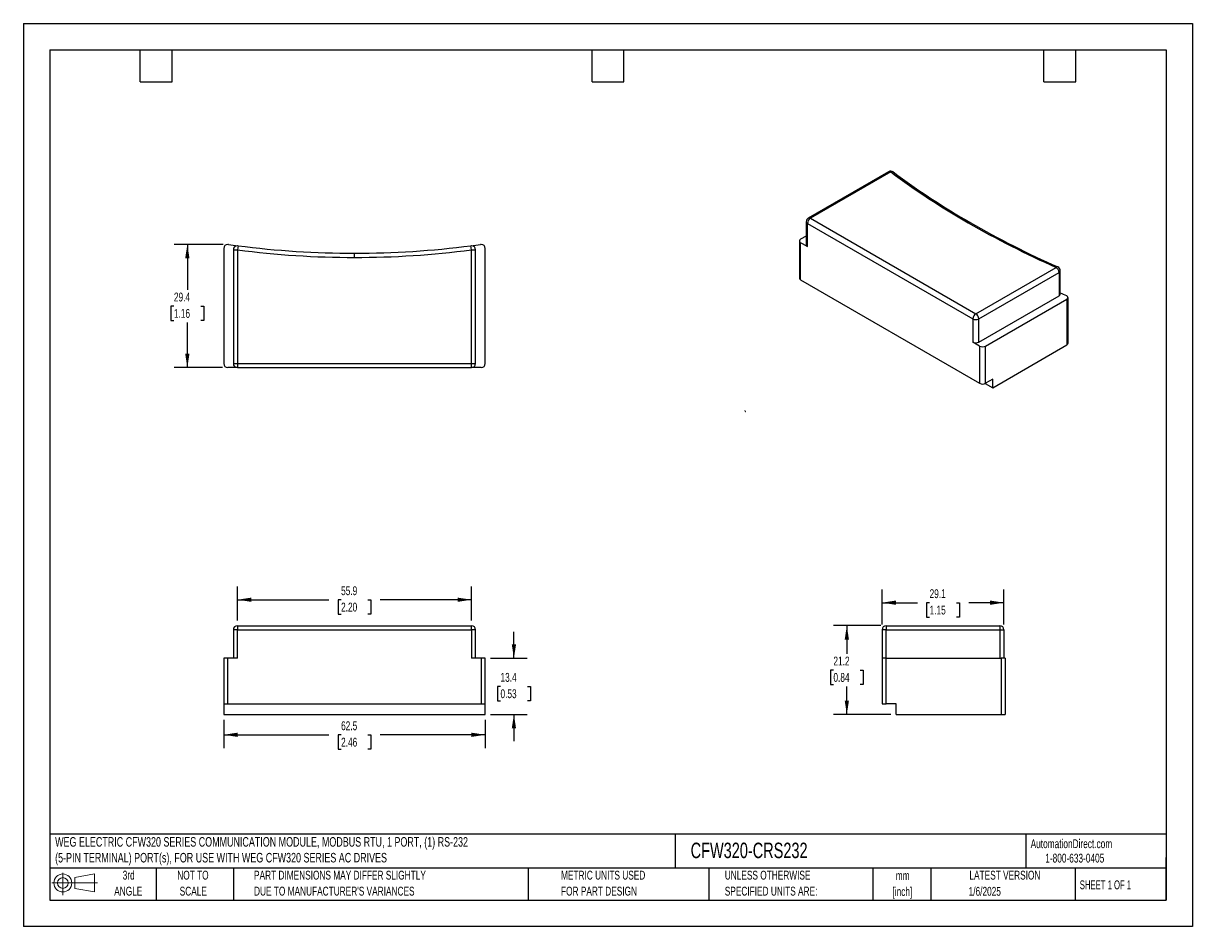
# Model space of a CAD drawing. Header units: millimetres. Extents: x 0 to 279, y 0 to 216.
import ezdxf

# ---------------------------------------------------------------- set-up
doc = ezdxf.new("R2010")
doc.units = ezdxf.units.MM
doc.linetypes.add('CENTERX2', pattern=[20.32, 12.7, -2.54, 2.54, -2.54])
doc.layers.add('DIMENSIONS', color=140, linetype='Continuous', lineweight=25)
doc.layers.add('TEXT', color=140, linetype='Continuous', lineweight=25)
doc.layers.add('SLD-DEFPOINTS', color=7, linetype='Continuous')
doc.styles.add('SLDTEXTSTYLE0', font='TXT', dxfattribs={"width": 0.7})
doc.styles.add('SLDTEXTSTYLE1', font='TXT', dxfattribs={"width": 0.65})
doc.dimstyles.new('SLDDIMSTYLE0', dxfattribs={"dimtxt": 2.158008, "dimasz": 3.302, "dimexe": 0, "dimexo": 0.0625, "dimgap": 0.539502, "dimtad": 0, "dimtih": 1, "dimtoh": 1, "dimrnd": 1e-09, "dimzin": 12, "dimdsep": 46, "dimtxsty": 'SLDTEXTSTYLE0', "dimsah": 1, "dimcen": 0.09, "dimadec": 0, "dimazin": 3, "dimtfac": 1, "dimtofl": 0, "dimtmove": 0, "dimatfit": 3, "dimfxl": 0, "dimfrac": 2, "dimtolj": 1, "dimtzin": 12, "dimarcsym": 0})
doc.dimstyles.new('SLDDIMSTYLE1', dxfattribs={"dimtxt": 2.158008, "dimasz": 3.302, "dimexe": 0, "dimexo": 0.0625, "dimgap": 0.539502, "dimtad": 0, "dimtih": 1, "dimtoh": 1, "dimrnd": 1e-09, "dimzin": 12, "dimdsep": 46, "dimtxsty": 'SLDTEXTSTYLE0', "dimsah": 1, "dimcen": 0.09, "dimadec": 0, "dimazin": 3, "dimtfac": 1, "dimtmove": 0, "dimatfit": 0, "dimfxl": 0, "dimfrac": 2, "dimtolj": 1, "dimtzin": 12, "dimarcsym": 0})

# ---------------------------------------------------------------- blocks, each defined once
blk = doc.blocks.new('Block11')
at = {"color": 7, "linetype": 'Continuous', "lineweight": 18}
for p, q in [((0, 2.88), (10.87, 2.88)), ((2.59, 5.31), (2.59, 0)), ((5.48, 4.17), (10.18, 5.03)), ((5.48, 1.6), (5.48, 4.17)), ((10.18, 5.03), (10.18, 0.73)), ((5.48, 1.6), (10.18, 0.73))]:
    blk.add_line(p, q, dxfattribs=at)
for radius in [2.15, 1.29]:
    blk.add_circle((2.59, 2.88), radius, dxfattribs=at)
blk = doc.blocks.new('Block12')
at = {"layer": 'SLD-DEFPOINTS'}
blk.add_blockref('Block11', (0, 0), dxfattribs=at)
blk = doc.blocks.new('SW_NOTE_0')
at = {"layer": 'TEXT', "color": 0, "linetype": 'CENTERX2', "lineweight": 18, "char_height": 2.2826, "attachment_point": 1, "style": 'SLDTEXTSTYLE0'}
for s, insert in [('WEG ELECTRIC CFW320 SERIES COMMUNICATION MODULE, MODBUS RTU, 1 PORT, (1) RS-232', (0, 2.94)), ('(5-PIN TERMINAL) PORT(s), FOR USE WITH WEG CFW320 SERIES AC DRIVES', (0, -0.84))]:
    blk.add_mtext(s, dxfattribs=dict(at, insert=insert))
blk = doc.blocks.new('SW_NOTE_0_1')
at = {"layer": 'TEXT', "color": 0, "linetype": 'CENTERX2', "lineweight": 18, "char_height": 2.117, "attachment_point": 2, "style": 'SLDTEXTSTYLE0'}
for s, insert in [('mm', (2.84, 2.73)), ('[inch]', (2.76, -1.09))]:
    blk.add_mtext(s, dxfattribs=dict(at, insert=insert))
blk = doc.blocks.new('SW_NOTE_0_2')
at = {"layer": 'TEXT', "color": 0, "linetype": 'CENTERX2', "lineweight": 18, "char_height": 2.1167, "attachment_point": 1, "style": 'SLDTEXTSTYLE0'}
for s, insert in [('UNLESS OTHERWISE', (0, 2.73)), ('SPECIFIED UNITS ARE:', (0, -1.09))]:
    blk.add_mtext(s, dxfattribs=dict(at, insert=insert))
blk = doc.blocks.new('SW_NOTE_0_3')
at = {"layer": 'TEXT', "color": 0, "linetype": 'CENTERX2', "lineweight": 18, "char_height": 2.1167, "attachment_point": 1, "style": 'SLDTEXTSTYLE0'}
for s, insert in [('PART DIMENSIONS MAY DIFFER SLIGHTLY', (0, 2.73)), ("DUE TO MANUFACTURER'S VARIANCES", (0, -1.09))]:
    blk.add_mtext(s, dxfattribs=dict(at, insert=insert))
blk = doc.blocks.new('SW_NOTE_0_4')
at = {"layer": 'TEXT', "color": 0, "linetype": 'CENTERX2', "lineweight": 18, "char_height": 2.117, "attachment_point": 2, "style": 'SLDTEXTSTYLE0'}
for s, insert in [('NOT TO', (5.26, 2.73)), ('SCALE', (5.35, -1.09))]:
    blk.add_mtext(s, dxfattribs=dict(at, insert=insert))
blk = doc.blocks.new('SW_NOTE_0_5')
at = {"layer": 'TEXT', "color": 0, "linetype": 'CENTERX2', "lineweight": 18, "char_height": 2.117, "attachment_point": 2, "style": 'SLDTEXTSTYLE0'}
for s, insert in [('3rd', (2.32, 2.73)), ('ANGLE', (2.22, -1.09))]:
    blk.add_mtext(s, dxfattribs=dict(at, insert=insert))
blk = doc.blocks.new('SW_NOTE_0_6')
at = {"layer": 'TEXT', "color": 0, "linetype": 'CENTERX2', "lineweight": 18, "char_height": 2.1167, "attachment_point": 1, "style": 'SLDTEXTSTYLE0'}
for s, insert in [('METRIC UNITS USED', (0, 2.73)), ('FOR PART DESIGN', (0, -1.09))]:
    blk.add_mtext(s, dxfattribs=dict(at, insert=insert))
blk = doc.blocks.new('_D')
at = {"layer": 'DIMENSIONS'}
for p, q in [((51.17, 73.21), (51.17, 81.31)), ((107.07, 73.21), (107.07, 81.31)), ((51.17, 78.14), (72.99, 78.14)), ((75.92, 78.14), (75.19, 78.14)), ((75.19, 78.14), (75.19, 74.71)), ((82.33, 78.14), (83.05, 78.14)), ((83.05, 78.14), (83.05, 74.71)), ((107.07, 78.14), (85.25, 78.14)), ((75.19, 74.71), (75.92, 74.71)), ((83.05, 74.71), (82.33, 74.71))]:
    blk.add_line(p, q, dxfattribs=at)
for points in [[(51.17, 78.14), (54.47, 77.63), (54.47, 78.64)], [(107.07, 78.14), (103.77, 78.64), (103.77, 77.63)]]:
    blk.add_solid(points, dxfattribs=at)
at = {"layer": 'DIMENSIONS', "char_height": 2.117, "attachment_point": 1, "style": 'SLDTEXTSTYLE0'}
for s, insert in [('55.9', (75.92, 81.35)), ('2.20', (75.92, 77.44))]:
    blk.add_mtext(s, dxfattribs=dict(at, insert=insert))
blk = doc.blocks.new('_D_1')
at = {"layer": 'DIMENSIONS'}
for p, q in [((47.87, 49.45), (47.87, 42.68)), ((110.37, 49.45), (110.37, 42.68)), ((47.87, 45.86), (72.99, 45.86)), ((75.92, 45.86), (75.19, 45.86)), ((75.19, 45.86), (75.19, 42.43)), ((82.33, 45.86), (83.05, 45.86)), ((83.05, 45.86), (83.05, 42.43)), ((110.37, 45.86), (85.25, 45.86)), ((75.19, 42.43), (75.92, 42.43)), ((83.05, 42.43), (82.33, 42.43))]:
    blk.add_line(p, q, dxfattribs=at)
for points in [[(47.87, 45.86), (51.17, 45.35), (51.17, 46.36)], [(110.37, 45.86), (107.07, 46.36), (107.07, 45.35)]]:
    blk.add_solid(points, dxfattribs=at)
at = {"layer": 'DIMENSIONS', "char_height": 2.117, "attachment_point": 1, "style": 'SLDTEXTSTYLE0'}
for s, insert in [('62.5', (75.92, 49.07)), ('2.46', (75.92, 45.15))]:
    blk.add_mtext(s, dxfattribs=dict(at, insert=insert))
blk = doc.blocks.new('_D_2')
at = {"layer": 'DIMENSIONS'}
for p, q in [((117.22, 64.14), (117.22, 70.49)), ((111.64, 64.14), (120.4, 64.14)), ((114.01, 57.43), (113.29, 57.43)), ((113.29, 57.43), (113.29, 54)), ((120.43, 57.43), (121.15, 57.43)), ((121.15, 57.43), (121.15, 54)), ((113.29, 54), (114.01, 54)), ((121.15, 54), (120.43, 54)), ((111.64, 50.72), (120.4, 50.72)), ((117.22, 50.72), (117.22, 44.37))]:
    blk.add_line(p, q, dxfattribs=at)
for points in [[(117.22, 64.14), (117.73, 67.44), (116.71, 67.44)], [(117.22, 50.72), (116.71, 47.41), (117.73, 47.41)]]:
    blk.add_solid(points, dxfattribs=at)
at = {"layer": 'DIMENSIONS', "char_height": 2.117, "attachment_point": 1, "style": 'SLDTEXTSTYLE0'}
for s, insert in [('13.4', (114.01, 60.64)), ('0.53', (114.01, 56.73))]:
    blk.add_mtext(s, dxfattribs=dict(at, insert=insert))
blk = doc.blocks.new('_D_3')
at = {"layer": 'DIMENSIONS'}
for p, q in [((205.19, 72.21), (205.19, 80.6)), ((234.33, 72.21), (234.33, 80.6)), ((205.19, 77.43), (213.63, 77.43)), ((216.55, 77.43), (215.83, 77.43)), ((215.83, 77.43), (215.83, 74)), ((222.96, 77.43), (223.69, 77.43)), ((223.69, 77.43), (223.69, 74)), ((234.33, 77.43), (225.89, 77.43)), ((215.83, 74), (216.55, 74)), ((223.69, 74), (222.96, 74))]:
    blk.add_line(p, q, dxfattribs=at)
for points in [[(205.19, 77.43), (208.49, 76.92), (208.49, 77.94)], [(234.33, 77.43), (231.02, 77.94), (231.02, 76.92)]]:
    blk.add_solid(points, dxfattribs=at)
at = {"layer": 'DIMENSIONS', "char_height": 2.117, "attachment_point": 1, "style": 'SLDTEXTSTYLE0'}
for s, insert in [('29.1', (216.55, 80.64)), ('1.15', (216.55, 76.73))]:
    blk.add_mtext(s, dxfattribs=dict(at, insert=insert))
blk = doc.blocks.new('_D_4')
at = {"layer": 'DIMENSIONS'}
for p, q in [((204.92, 71.94), (193.6, 71.94)), ((196.77, 71.94), (196.77, 65.24)), ((193.57, 61.33), (192.84, 61.33)), ((192.84, 61.33), (192.84, 57.9)), ((199.98, 61.33), (200.71, 61.33)), ((200.71, 61.33), (200.71, 57.9)), ((192.84, 57.9), (193.57, 57.9)), ((196.77, 50.72), (196.77, 57.41)), ((200.71, 57.9), (199.98, 57.9)), ((207.32, 50.72), (193.6, 50.72))]:
    blk.add_line(p, q, dxfattribs=at)
for points in [[(196.77, 71.94), (196.27, 68.63), (197.28, 68.63)], [(196.77, 50.72), (197.28, 54.02), (196.27, 54.02)]]:
    blk.add_solid(points, dxfattribs=at)
at = {"layer": 'DIMENSIONS', "char_height": 2.117, "attachment_point": 1, "style": 'SLDTEXTSTYLE0'}
for s, insert in [('21.2', (193.57, 64.54)), ('0.84', (193.57, 60.63))]:
    blk.add_mtext(s, dxfattribs=dict(at, insert=insert))
blk = doc.blocks.new('_D_5')
at = {"layer": 'DIMENSIONS'}
for p, q in [((47.74, 163.06), (36, 163.06)), ((39.18, 163.06), (39.18, 152.25)), ((35.97, 148.34), (35.25, 148.34)), ((35.25, 148.34), (35.25, 144.91)), ((42.38, 148.34), (43.11, 148.34)), ((43.11, 148.34), (43.11, 144.91)), ((35.25, 144.91), (35.97, 144.91)), ((39.18, 133.62), (39.18, 144.43)), ((43.11, 144.91), (42.38, 144.91)), ((47.6, 133.62), (36, 133.62))]:
    blk.add_line(p, q, dxfattribs=at)
for points in [[(39.18, 163.06), (38.67, 159.76), (39.69, 159.76)], [(39.18, 133.62), (39.69, 136.92), (38.67, 136.92)]]:
    blk.add_solid(points, dxfattribs=at)
at = {"layer": 'DIMENSIONS', "char_height": 2.117, "attachment_point": 1, "style": 'SLDTEXTSTYLE0'}
for s, insert in [('29.4', (35.97, 151.55)), ('1.16', (35.97, 147.64))]:
    blk.add_mtext(s, dxfattribs=dict(at, insert=insert))

msp = doc.modelspace()

# ---------------------------------------------------------------- linework, layer by layer
at = {"color": 7, "linetype": 'Continuous'}
for p, q in [((0.002, 215.903), (0.002, 0.003)), ((0.002, 215.903), (279.402, 215.903)), ((279.402, 215.903), (279.402, 0.003)), ((279.402, 0.003), (0.002, 0.003))]:
    msp.add_line(p, q, dxfattribs=at)
for p, q in [((206.756, 180.448), (187.567, 169.37)), ((207.256, 180.398), (188.067, 169.321)), ((187.067, 168.504), (187.067, 162.952)), ((187.36, 162.543), (187.36, 168.096)), ((187.36, 168.096), (226.887, 145.277)), ((188.067, 169.321), (227.594, 146.502)), ((187.067, 165.069), (185.734, 164.299)), ((47.872, 162.068), (47.872, 134.621)), ((51.3, 162.749), (51.172, 161.758)), ((107.072, 161.758), (106.944, 162.749)), ((110.372, 134.621), (110.372, 162.068)), ((185.441, 163.891), (185.441, 154.974)), ((187.36, 162.543), (185.734, 163.482)), ((185.734, 154.566), (185.734, 163.482)), ((50.172, 161.758), (50.172, 134.621)), ((50.172, 161.758), (51.172, 161.758)), ((51.172, 161.758), (51.172, 134.621)), ((79.122, 159.959), (79.122, 160.959)), ((107.072, 134.621), (107.072, 161.758)), ((107.072, 161.758), (108.072, 161.758)), ((108.072, 134.621), (108.072, 161.758)), ((227.594, 146.502), (246.783, 157.58)), ((247.783, 151.211), (247.783, 156.763)), ((185.734, 154.566), (228.513, 129.869)), ((228.301, 145.277), (247.49, 156.355)), ((247.49, 156.355), (247.49, 150.802)), ((228.301, 139.725), (247.49, 150.802)), ((229.928, 138.786), (249.336, 149.99)), ((249.336, 149.99), (249.336, 139.032)), ((249.629, 139.44), (249.629, 150.398)), ((226.887, 145.277), (226.887, 139.725)), ((228.301, 139.725), (228.301, 145.277)), ((228.513, 138.786), (226.887, 139.725)), ((228.513, 138.786), (228.513, 129.869)), ((229.928, 129.869), (229.928, 138.786)), ((231.625, 128.808), (249.336, 139.032)), ((50.172, 134.621), (51.172, 134.621)), ((51.172, 134.621), (107.072, 134.621)), ((51.172, 134.621), (51.172, 133.621)), ((107.072, 134.621), (108.072, 134.621)), ((107.072, 133.621), (107.072, 134.621)), ((51.172, 133.621), (48.872, 133.621)), ((51.172, 133.621), (107.072, 133.621)), ((109.372, 133.621), (107.072, 133.621)), ((229.853, 129.83), (231.625, 128.808)), ((231.625, 130.849), (229.928, 129.869)), ((231.625, 128.808), (231.625, 130.849)), ((50.172, 70.936), (50.172, 64.136)), ((51.172, 70.936), (50.172, 70.936)), ((51.172, 71.936), (107.072, 71.936)), ((51.172, 71.936), (51.172, 70.936)), ((51.172, 64.136), (51.172, 70.936)), ((51.172, 70.936), (107.072, 70.936)), ((107.072, 70.936), (107.072, 71.936)), ((107.072, 70.936), (107.072, 64.136)), ((108.072, 70.936), (107.072, 70.936)), ((108.072, 64.136), (108.072, 70.936)), ((206.189, 70.936), (205.189, 70.936)), ((205.189, 70.936), (205.189, 64.136)), ((206.189, 71.936), (206.189, 70.936)), ((206.189, 71.936), (233.326, 71.936)), ((206.189, 70.936), (233.326, 70.936)), ((206.189, 64.136), (206.189, 70.936)), ((233.326, 71.936), (233.326, 70.936)), ((233.326, 70.936), (234.326, 70.936)), ((233.326, 70.936), (233.326, 64.136)), ((234.326, 70.936), (234.326, 64.136)), ((47.872, 64.136), (47.872, 53.216)), ((48.872, 64.136), (47.872, 64.136)), ((48.872, 53.216), (48.872, 64.136)), ((51.172, 64.136), (48.872, 64.136)), ((109.372, 64.136), (107.072, 64.136)), ((109.372, 64.136), (109.372, 53.216)), ((110.372, 64.136), (109.372, 64.136)), ((110.372, 53.216), (110.372, 64.136)), ((205.189, 64.136), (205.189, 53.216)), ((206.189, 64.136), (205.189, 64.136)), ((206.189, 53.216), (206.189, 64.136)), ((206.189, 64.136), (233.636, 64.136)), ((234.636, 64.136), (233.636, 64.136)), ((233.636, 64.136), (233.636, 50.716)), ((234.636, 64.136), (234.636, 50.716)), ((47.872, 53.216), (48.872, 53.216)), ((47.872, 53.216), (47.872, 50.716)), ((48.872, 53.216), (109.372, 53.216)), ((109.372, 53.216), (110.372, 53.216)), ((110.372, 50.716), (110.372, 53.216)), ((205.189, 53.216), (206.189, 53.216)), ((208.589, 53.216), (206.189, 53.216)), ((208.589, 50.716), (208.589, 53.216)), ((47.872, 50.716), (110.372, 50.716)), ((208.589, 50.716), (233.636, 50.716)), ((233.636, 50.716), (234.636, 50.716))]:
    msp.add_line(p, q)
for centre, radius, start, end in [((206.963, 179.989), 0.503, 54.38242, 114.30712), ((207.258, 179.617), 0.967, 52.15848, 121.16762), ((207.542, 179.885), 0.588, 57.64097, 119.11747), ((318.584, 329.769), 186.294, 233.30226, 240.11014), ((316.772, 326.184), 181.988, 233.24028, 240.17169), ((187.567, 168.554), 0.503, 185.72933, 245.62233), ((187.983, 168.533), 0.913, 148.90373, 181.787), ((187.986, 168.577), 0.894, 117.82954, 151.43644), ((188.895, 168.026), 1.537, 122.60548, 177.39452), ((187.775, 168.924), 0.493, 53.70101, 115.02654), ((226.037, 167.874), 0.479, 63.7079, 127.28699), ((338.288, 363.962), 225.758, 240.09921, 246.08874), ((336.848, 360.261), 221.537, 240.051, 246.12726), ((48.872, 162.068), 1, 90, 180), ((48.872, 162.068), 1, 82.02382, 90), ((79.122, 377.959), 217, 262.02382, 262.63377), ((51.172, 161.758), 1, 90, 180), ((51.172, 161.758), 1, 82.63377, 90), ((79.122, 377.959), 217, 262.63377, 270), ((79.122, 377.959), 217, 270, 277.36623), ((79.122, 377.959), 217, 277.36623, 277.97618), ((107.072, 161.758), 1, 90, 97.36623), ((107.072, 161.758), 1, 0, 90), ((109.372, 162.068), 1, 90, 97.97618), ((109.372, 162.068), 1, 0, 90), ((185.888, 163.891), 0.437, 110.78342, 249.21658), ((187.567, 163.002), 0.503, 185.6948, 245.62534), ((79.111, 377.791), 217.832, 262.63093, 270.00284), ((79.133, 377.791), 217.832, 269.99716, 277.36907), ((247.068, 157.286), 0.409, 72.59449, 134.10088), ((245.955, 156.285), 1.537, 2.60548, 57.39452), ((246.836, 156.796), 0.945, 357.99497, 68.08946), ((247.283, 156.813), 0.503, 294.3777, 354.27034), ((185.941, 155.024), 0.503, 185.6948, 245.62534), ((247.283, 151.26), 0.503, 294.37466, 354.3052), ((347.732, 377.099), 246.754, 246.10529, 246.4724), ((248.816, 149.903), 1.042, 60.11068, 66.57243), ((249.181, 150.398), 0.437, 290.78342, 69.21658), ((228.422, 145.207), 1.537, 122.60548, 177.39452), ((226.766, 145.207), 1.537, 2.60548, 57.39452), ((227.594, 146.642), 1.537, 242.60967, 297.39033), ((227.594, 141.09), 1.537, 242.60967, 297.39033), ((229.221, 140.151), 1.537, 242.60967, 297.39033), ((249.128, 139.49), 0.503, 294.37466, 354.3052), ((48.872, 134.621), 1, 180, 270), ((51.172, 134.621), 1, 180, 270), ((107.072, 134.621), 1, 270, 0), ((109.372, 134.621), 1, 270, 0), ((229.221, 131.234), 1.537, 242.60967, 297.39033), ((51.172, 70.936), 1, 90, 180), ((107.072, 70.936), 1, 0, 90), ((206.189, 70.936), 1, 90, 180), ((233.326, 70.936), 1, 0, 90)]:
    msp.add_arc(centre, radius, start, end)
at = {"color": 179, "linetype": 'Continuous', "lineweight": 18}
msp.add_open_spline([(172.437, 123.363), (172.437, 123.359), (172.437, 123.349), (172.437, 123.335), (172.44, 123.301), (172.449, 123.259), (172.47, 123.21), (172.494, 123.172), (172.526, 123.134), (172.564, 123.103), (172.603, 123.08), (172.63, 123.069), (172.644, 123.064), (172.647, 123.063), (172.649, 123.063), (172.651, 123.062), (172.652, 123.062), (172.653, 123.061), (172.653, 123.061), (172.654, 123.061), (172.654, 123.061), (172.655, 123.061), (172.656, 123.061), (172.657, 123.06), (172.658, 123.06), (172.659, 123.06), (172.659, 123.06), (172.659, 123.06)], degree=3, knots=[0, 0, 0, 0, 0.031157, 0.0616635, 0.0914447, 0.2513634, 0.3389411, 0.4301017, 0.5424539, 0.6557537, 0.7496797, 0.8337474, 0.84171, 0.8456822, 0.84971, 0.8552059, 0.8616048, 0.8626155, 0.8644851, 0.8673693, 0.8712876, 0.8822525, 0.8974046, 0.919859, 0.963827, 0.9812273, 1, 1, 1, 1], dxfattribs=at)
at = {"layer": 'TEXT'}
for p, q in [((6.35, 209.55), (273.05, 209.55)), ((6.35, 209.55), (6.35, 6.35)), ((27.94, 201.93), (27.94, 209.55)), ((35.56, 201.93), (35.56, 209.55)), ((135.89, 201.93), (135.89, 209.55)), ((143.51, 201.93), (143.51, 209.55)), ((243.84, 201.93), (243.84, 209.55)), ((251.46, 201.93), (251.46, 209.55)), ((273.05, 209.55), (273.05, 6.35)), ((27.94, 201.93), (35.56, 201.93)), ((135.89, 201.93), (143.51, 201.93)), ((243.84, 201.93), (251.46, 201.93)), ((273.05, 22.126), (6.35, 22.126)), ((155.759, 22.126), (155.759, 13.97)), ((239.575, 22.126), (239.575, 13.97)), ((273.05, 6.35), (273.05, 16.51)), ((273.05, 13.97), (6.35, 13.97)), ((31.75, 13.97), (31.75, 6.35)), ((50.212, 13.97), (50.212, 6.35)), ((120.646, 13.97), (120.646, 6.35)), ((163.78, 13.97), (163.78, 6.35)), ((203.024, 13.97), (203.024, 6.35)), ((216.812, 13.97), (216.812, 6.35)), ((251.349, 13.97), (251.349, 6.35)), ((6.35, 6.35), (273.05, 6.35))]:
    msp.add_line(p, q, dxfattribs=at)

# ---------------------------------------------------------------- block references
at = {"layer": 'SLD-DEFPOINTS'}
msp.add_blockref('Block12', (6.838, 7.554), dxfattribs=at)
at = {"layer": 'TEXT', "linetype": 'CENTERX2', "lineweight": 18}
for name, p in [('SW_NOTE_0', (7.588, 18.466)), ('SW_NOTE_0_5', (22.847, 10.635)), ('SW_NOTE_0_4', (35.257, 10.635)), ('SW_NOTE_0_3', (55.119, 10.635)), ('SW_NOTE_0_6', (128.478, 10.635)), ('SW_NOTE_0_2', (167.608, 10.635)), ('SW_NOTE_0_1', (207.286, 10.525))]:
    msp.add_blockref(name, p, dxfattribs=at)

# ---------------------------------------------------------------- texts
for s, insert, char_height, attachment_point, style in [('CFW320-CRS232', (159.451, 20.073), 3.70417, 1, 'SLDTEXTSTYLE0'), ('AutomationDirect.com', (240.695, 20.877), 2.11667, 1, 'SLDTEXTSTYLE0'), ('1-800-633-0405', (244.192, 17.437), 2.11667, 1, 'SLDTEXTSTYLE0'), ('LATEST VERSION', (234.552, 13.364), 2.11667, 2, 'SLDTEXTSTYLE0'), ('1/6/2025', (229.739, 9.501), 2.1167, 2, 'SLDTEXTSTYLE0'), ('SHEET 1 OF 1', (252.441, 11.051), 2.11667, 1, 'SLDTEXTSTYLE1')]:
    msp.add_mtext(s, dxfattribs=dict(at, insert=insert, char_height=char_height, attachment_point=attachment_point, style=style))

# ---------------------------------------------------------------- dimensions: what is measured, and where the dimension line sits
at = {"layer": 'DIMENSIONS'}
for base, p1, p2, dimstyle, picture, middle in [((39.178, 163.058), (48.872, 133.621), (49.011, 163.058), 'SLDDIMSTYLE0', '_D_5', (39.178, 148.339)), ((117.22, 64.136), (110.372, 50.716), (110.372, 64.136), 'SLDDIMSTYLE1', '_D_2', (117.22, 57.426)), ((196.775, 71.936), (208.589, 50.716), (206.189, 71.936), 'SLDDIMSTYLE0', '_D_4', (196.775, 61.326))]:
    dim = msp.add_linear_dim(base=base, p1=p1, p2=p2, angle=90, dimstyle=dimstyle, dxfattribs=at)
    dim.commit()
    dim.dimension.update_dxf_attribs({"geometry": picture, "text_midpoint": middle, "dimtype": 160})
for base, p1, p2, picture, middle in [((107.072, 78.137), (51.172, 71.936), (107.072, 71.936), '_D', (79.122, 78.137)), ((234.326, 77.428), (205.189, 70.936), (234.326, 70.936), '_D_3', (219.757, 77.428)), ((110.372, 45.856), (47.872, 50.716), (110.372, 50.716), '_D_1', (79.122, 45.856))]:
    dim = msp.add_linear_dim(base=base, p1=p1, p2=p2, dimstyle='SLDDIMSTYLE0', dxfattribs=at)
    dim.commit()
    dim.dimension.update_dxf_attribs({"geometry": picture, "text_midpoint": middle, "dimtype": 160})

doc.saveas('drawing.dxf')
